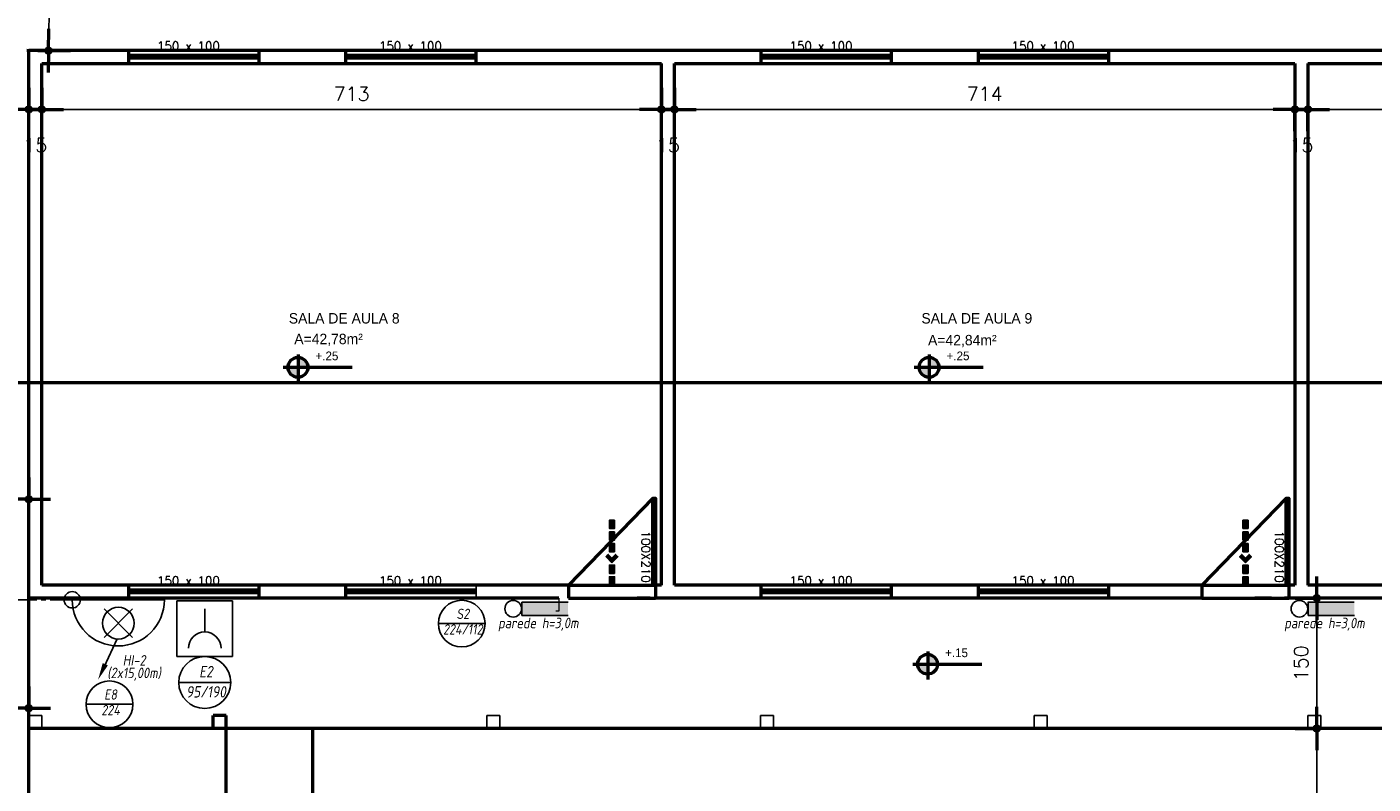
# Model space of a CAD drawing. Header units: inches. Extents: x -33917 to -601, y 26730 to 64098.
# Tile 12 of 80: x -27073 to -25524, y 30828 to 31699. Entities that reach past the tile are written whole.
import ezdxf
from ezdxf.enums import TextEntityAlignment as Align

# ---------------------------------------------------------------- set-up
doc = ezdxf.new("R2010")
doc.units = ezdxf.units.IN
doc.header["$LTSCALE"] = 0.8
doc.header["$MEASUREMENT"] = 0
doc.header["$PDMODE"] = 2
doc.linetypes.add('CENTER', pattern=[50.8, 31.75, -6.35, 6.35, -6.35])
for name, color, linetype in [('3d', 7, 'Continuous'), ('cota', 54, 'Continuous'), ('Incêndio_símbolos', 240, 'Continuous'), ('Parede.ARQ', 7, 'Continuous'), ('SIMBOLOGIA', 5, 'Continuous')]:
    doc.layers.add(name, color=color, linetype=linetype)
doc.layers.add('Janela', color=4, linetype='Continuous', lineweight=25)
doc.layers.add('Parede', color=7, linetype='Continuous', lineweight=50)
doc.styles.add('ISOCP', font='isocp.shx', dxfattribs={"oblique": 10})
doc.styles.add('R', font='romans.shx')
doc.styles.add('simplexNt', font='simplex.shx')
doc.styles.add('style4', font='txt')
doc.dimstyles.new('100', dxfattribs={"dimscale": 2, "dimtxt": 14, "dimasz": 1, "dimexe": 1, "dimexo": 1, "dimgap": 5, "dimtad": 1, "dimdec": 0, "dimdsep": 46, "dimtxsty": 'R', "dimblk1": 'COTA', "dimblk2": 'COTA', "dimsah": 1, "dimcen": 1, "dimse1": 1, "dimse2": 1, "dimclrt": 7, "dimaunit": 1, "dimadec": 0, "dimazin": 0, "dimtfac": 1, "dimtdec": 0, "dimtmove": 2, "dimatfit": 3, "dimldrblk": 'COTA', "dimfxl": 1, "dimtolj": 1, "dimarcsym": 0})

# ---------------------------------------------------------------- blocks, each defined once
blk = doc.blocks.new('COTA')
h = blk.add_hatch(color=256)
h.paths.add_polyline_path([(0, 1.5, 0.414214), (-1.5, 0), (0, 0)])
h.paths.add_polyline_path([(1.5, 0), (0, 0), (0, -1.5, 0.414214)])
h.paths.add_polyline_path([(0, 1.5), (0, 0), (1.5, 0, 0.414214)])
h.paths.add_polyline_path([(0, 0), (-1.5, 0, 0.414214), (0, -1.5)])
for p, q in [((0, 12.5), (0, 0)), ((0, 0), (-12.5, 0)), ((0, -12.5), (0, 0)), ((0, 0), (12.5, 0))]:
    blk.add_line(p, q)
blk.add_circle((0, 0), 1.5)
blk = doc.blocks.new('*D30')
at = {"layer": 'Defpoints', "color": 0, "lineweight": -3, "transparency": 16777216}
for p in [(-27070.5, 31357), (-28550.4, 31173.7), (-28550.4, 31155.7)]:
    blk.add_point(p, dxfattribs=at)
at = {"layer": 'Parede', "color": 0, "lineweight": -2, "transparency": 16777216}
for p, q in [((-28548.4, 31155.7), (-27855.9, 31155.7)), ((-27072.5, 31155.7), (-27781.8, 31155.7))]:
    blk.add_line(p, q, dxfattribs=at)
at = {"layer": 'Parede', "color": 0, "lineweight": -2, "transparency": 16777216, "xscale": 2, "yscale": 2, "zscale": 2, "rotation": 180}
blk.add_blockref('COTA', (-28550.4, 31155.7), dxfattribs=at)
at = {"layer": 'Parede', "color": 0, "lineweight": -2, "transparency": 16777216, "xscale": 2, "yscale": 2, "zscale": 2}
blk.add_blockref('COTA', (-27070.5, 31155.7), dxfattribs=at)
at = {"layer": 'Parede', "color": 7, "transparency": 16777216, "insert": (-27818.9, 31155.7), "char_height": 16, "attachment_point": 5, "style": 'R'}
blk.add_mtext('\\A1;1480', dxfattribs=at)
blk = doc.blocks.new('*D32')
at = {"layer": 'Defpoints', "color": 0, "lineweight": -3, "transparency": 16777216}
for p in [(-27353, 31039.5), (-27070.5, 31027), (-27353, 30915.4)]:
    blk.add_point(p, dxfattribs=at)
at = {"layer": 'Parede', "color": 0, "lineweight": -2, "transparency": 16777216}
for p, q in [((-27351, 30915.4), (-27242.4, 30915.4)), ((-27072.5, 30915.4), (-27181.2, 30915.4))]:
    blk.add_line(p, q, dxfattribs=at)
at = {"layer": 'Parede', "color": 0, "lineweight": -2, "transparency": 16777216, "xscale": 2, "yscale": 2, "zscale": 2, "rotation": 180}
blk.add_blockref('COTA', (-27353, 30915.4), dxfattribs=at)
at = {"layer": 'Parede', "color": 0, "lineweight": -2, "transparency": 16777216, "xscale": 2, "yscale": 2, "zscale": 2}
blk.add_blockref('COTA', (-27070.5, 30915.4), dxfattribs=at)
at = {"layer": 'Parede', "color": 7, "transparency": 16777216, "insert": (-27211.8, 30915.4), "char_height": 16, "attachment_point": 5, "style": 'R'}
blk.add_mtext('\\A1;283', dxfattribs=at)
blk = doc.blocks.new('*D91')
at = {"layer": 'Defpoints', "color": 0, "lineweight": -3, "transparency": 16777216}
for p in [(-27070.5, 31672), (-27055.5, 31657), (-27055.5, 31604)]:
    blk.add_point(p, dxfattribs=at)
at = {"layer": 'Parede', "color": 0, "lineweight": -2, "transparency": 16777216}
for p, q in [((-27072.5, 31604), (-27074.5, 31604)), ((-27070.5, 31604), (-27055.5, 31604)), ((-27053.5, 31604), (-27051.5, 31604))]:
    blk.add_line(p, q, dxfattribs=at)
at = {"layer": 'Parede', "color": 0, "lineweight": -2, "transparency": 16777216, "xscale": 2, "yscale": 2, "zscale": 2}
blk.add_blockref('COTA', (-27070.5, 31604), dxfattribs=at)
at = {"layer": 'Parede', "color": 0, "lineweight": -2, "transparency": 16777216, "xscale": 2, "yscale": 2, "zscale": 2, "rotation": 180}
blk.add_blockref('COTA', (-27055.5, 31604), dxfattribs=at)
at = {"layer": 'Parede', "color": 7, "transparency": 16777216, "insert": (-27063, 31563), "char_height": 16, "attachment_point": 5, "style": 'R'}
blk.add_mtext('\\A1;15', dxfattribs=at)
blk = doc.blocks.new('*D92')
at = {"layer": 'Defpoints', "color": 0, "lineweight": -3, "transparency": 16777216}
for p in [(-27055.5, 31657), (-26342.5, 31604), (-26342.5, 31604)]:
    blk.add_point(p, dxfattribs=at)
at = {"layer": 'Parede', "color": 0, "lineweight": -2, "transparency": 16777216}
blk.add_line((-27053.5, 31604), (-26344.5, 31604), dxfattribs=at)
at = {"layer": 'Parede', "color": 0, "lineweight": -2, "transparency": 16777216, "xscale": 2, "yscale": 2, "zscale": 2, "rotation": 180}
blk.add_blockref('COTA', (-27055.5, 31604), dxfattribs=at)
at = {"layer": 'Parede', "color": 0, "lineweight": -2, "transparency": 16777216, "xscale": 2, "yscale": 2, "zscale": 2}
blk.add_blockref('COTA', (-26342.5, 31604), dxfattribs=at)
at = {"layer": 'Parede', "color": 7, "transparency": 16777216, "insert": (-26699, 31622), "char_height": 16, "attachment_point": 5, "style": 'R'}
blk.add_mtext('\\A1;713', dxfattribs=at)
blk = doc.blocks.new('*D93')
at = {"layer": 'Defpoints', "color": 0, "lineweight": -3, "transparency": 16777216}
for p in [(-26342.5, 31604), (-26327.5, 31604), (-26327.5, 31604)]:
    blk.add_point(p, dxfattribs=at)
at = {"layer": 'Parede', "color": 0, "lineweight": -2, "transparency": 16777216}
for p, q in [((-26344.5, 31604), (-26346.5, 31604)), ((-26342.5, 31604), (-26327.5, 31604)), ((-26325.5, 31604), (-26323.5, 31604))]:
    blk.add_line(p, q, dxfattribs=at)
at = {"layer": 'Parede', "color": 0, "lineweight": -2, "transparency": 16777216, "xscale": 2, "yscale": 2, "zscale": 2}
blk.add_blockref('COTA', (-26342.5, 31604), dxfattribs=at)
at = {"layer": 'Parede', "color": 0, "lineweight": -2, "transparency": 16777216, "xscale": 2, "yscale": 2, "zscale": 2, "rotation": 180}
blk.add_blockref('COTA', (-26327.5, 31604), dxfattribs=at)
at = {"layer": 'Parede', "color": 7, "transparency": 16777216, "insert": (-26335, 31563), "char_height": 16, "attachment_point": 5, "style": 'R'}
blk.add_mtext('\\A1;15', dxfattribs=at)
blk = doc.blocks.new('*D94')
at = {"layer": 'Defpoints', "color": 0, "lineweight": -3, "transparency": 16777216}
for p in [(-26327.5, 31604), (-25613.5, 31604), (-25613.5, 31604)]:
    blk.add_point(p, dxfattribs=at)
at = {"layer": 'Parede', "color": 0, "lineweight": -2, "transparency": 16777216}
blk.add_line((-26325.5, 31604), (-25615.5, 31604), dxfattribs=at)
at = {"layer": 'Parede', "color": 0, "lineweight": -2, "transparency": 16777216, "xscale": 2, "yscale": 2, "zscale": 2, "rotation": 180}
blk.add_blockref('COTA', (-26327.5, 31604), dxfattribs=at)
at = {"layer": 'Parede', "color": 0, "lineweight": -2, "transparency": 16777216, "xscale": 2, "yscale": 2, "zscale": 2}
blk.add_blockref('COTA', (-25613.5, 31604), dxfattribs=at)
at = {"layer": 'Parede', "color": 7, "transparency": 16777216, "insert": (-25970.5, 31622), "char_height": 16, "attachment_point": 5, "style": 'R'}
blk.add_mtext('\\A1;714', dxfattribs=at)
blk = doc.blocks.new('*D95')
at = {"layer": 'cota', "color": 0, "lineweight": -2, "transparency": 16777216}
for p, q in [((-25615.5, 31604), (-25617.5, 31604)), ((-25613.5, 31604), (-25598.5, 31604)), ((-25596.5, 31604), (-25594.5, 31604))]:
    blk.add_line(p, q, dxfattribs=at)
at = {"layer": 'Defpoints', "color": 0, "lineweight": -3, "transparency": 16777216}
for p in [(-25613.5, 31604), (-25598.5, 31604), (-25598.5, 31604)]:
    blk.add_point(p, dxfattribs=at)
at = {"layer": 'cota', "color": 0, "lineweight": -2, "transparency": 16777216, "xscale": 2, "yscale": 2, "zscale": 2}
blk.add_blockref('COTA', (-25613.5, 31604), dxfattribs=at)
at = {"layer": 'cota', "color": 0, "lineweight": -2, "transparency": 16777216, "xscale": 2, "yscale": 2, "zscale": 2, "rotation": 180}
blk.add_blockref('COTA', (-25598.5, 31604), dxfattribs=at)
at = {"layer": 'cota', "color": 7, "transparency": 16777216, "insert": (-25606, 31563), "char_height": 16, "attachment_point": 5, "style": 'R'}
blk.add_mtext('\\A1;15', dxfattribs=at)
blk = doc.blocks.new('*D96')
at = {"layer": 'Defpoints', "color": 0, "lineweight": -3, "transparency": 16777216}
for p in [(-25598.5, 31604), (-24885.5, 31604), (-24885.5, 31604)]:
    blk.add_point(p, dxfattribs=at)
at = {"layer": 'Parede', "color": 0, "lineweight": -2, "transparency": 16777216}
blk.add_line((-25596.5, 31604), (-24887.5, 31604), dxfattribs=at)
at = {"layer": 'Parede', "color": 0, "lineweight": -2, "transparency": 16777216, "xscale": 2, "yscale": 2, "zscale": 2, "rotation": 180}
blk.add_blockref('COTA', (-25598.5, 31604), dxfattribs=at)
at = {"layer": 'Parede', "color": 0, "lineweight": -2, "transparency": 16777216, "xscale": 2, "yscale": 2, "zscale": 2}
blk.add_blockref('COTA', (-24885.5, 31604), dxfattribs=at)
at = {"layer": 'Parede', "color": 7, "transparency": 16777216, "insert": (-25242, 31622), "char_height": 16, "attachment_point": 5, "style": 'R'}
blk.add_mtext('\\A1;713', dxfattribs=at)
blk = doc.blocks.new('*D110')
at = {"layer": 'Defpoints', "color": 0, "lineweight": -3, "transparency": 16777216}
for p in [(-25620.4, 31042), (-25620.4, 30892), (-25588.3, 30892)]:
    blk.add_point(p, dxfattribs=at)
at = {"layer": 'Parede', "color": 0, "lineweight": -2, "transparency": 16777216}
blk.add_line((-25588.3, 31040), (-25588.3, 30894), dxfattribs=at)
at = {"layer": 'Parede', "color": 0, "lineweight": -2, "transparency": 16777216, "xscale": 2, "yscale": 2, "zscale": 2}
for p, rotation in [((-25588.3, 31042), 90), ((-25588.3, 30892), 270)]:
    blk.add_blockref('COTA', p, dxfattribs=dict(at, rotation=rotation))
at = {"layer": 'Parede', "color": 7, "transparency": 16777216, "insert": (-25606.3, 30967), "char_height": 16, "attachment_point": 5, "rotation": 90, "style": 'R'}
blk.add_mtext('\\A1;150', dxfattribs=at)
blk = doc.blocks.new('*D111')
at = {"layer": 'Defpoints', "color": 0, "lineweight": -3, "transparency": 16777216}
for p in [(-25620.4, 30892), (-25588.3, 30692), (-25563.4, 30692)]:
    blk.add_point(p, dxfattribs=at)
at = {"layer": 'Parede', "color": 0, "lineweight": -2, "transparency": 16777216}
blk.add_line((-25588.3, 30890), (-25588.3, 30694), dxfattribs=at)
at = {"layer": 'Parede', "color": 0, "lineweight": -2, "transparency": 16777216, "xscale": 2, "yscale": 2, "zscale": 2}
for p, rotation in [((-25588.3, 30892), 90), ((-25588.3, 30692), 270)]:
    blk.add_blockref('COTA', p, dxfattribs=dict(at, rotation=rotation))
at = {"layer": 'Parede', "color": 7, "transparency": 16777216, "insert": (-25606.3, 30792), "char_height": 16, "attachment_point": 5, "rotation": 90, "style": 'R'}
blk.add_mtext('\\A1;200', dxfattribs=at)
blk = doc.blocks.new('A$C72734E0C')
at = {"layer": 'SIMBOLOGIA'}
for points in [[(15.4, 101.7), (6.1, 101.7), (6.1, 116.5), (15.4, 116.5)], [(10.7, 68.2), (4.1, 61.6), (0, 65.7), (10.7, 76.5), (21.4, 65.7), (17.3, 61.6)], [(15.4, 80.7), (6.1, 80.7), (6.1, 95.5), (15.4, 95.5)], [(15.4, 42), (6.1, 42), (6.1, 56.8), (15.4, 56.8)], [(15.4, 21), (6.1, 21), (6.1, 35.8), (15.4, 35.8)], [(15.4, 0), (6.1, 0), (6.1, 14.9), (15.4, 14.9)]]:
    blk.add_hatch(color=240, dxfattribs=at).paths.add_polyline_path(points)
at = {"layer": 'SIMBOLOGIA', "color": 240}
for points in [[(6.1, 116.5), (6.1, 101.7), (15.4, 101.7), (15.4, 116.5)], [(10.7, 76.5), (21.4, 65.7), (17.3, 61.6), (10.7, 68.2), (4.1, 61.6), (0, 65.7)], [(6.1, 95.5), (6.1, 80.7), (15.4, 80.7), (15.4, 95.5)], [(6.1, 56.8), (6.1, 42), (15.4, 42), (15.4, 56.8)], [(6.1, 21), (6.1, 35.8), (15.4, 35.8), (15.4, 21)], [(6.1, 0), (6.1, 14.9), (15.4, 14.9), (15.4, 0)]]:
    blk.add_lwpolyline(points, close=True, dxfattribs=at)
blk = doc.blocks.new('*D125')
at = {"layer": 'Defpoints', "color": 0, "lineweight": -3, "transparency": 16777216}
for p in [(-27066.3, 31911.8), (-27043.6, 31911.4), (-27070.5, 31672)]:
    blk.add_point(p, dxfattribs=at)
at = {"layer": 'Parede', "color": 0, "lineweight": -2, "transparency": 16777216}
blk.add_line((-27047.7, 31673.6), (-27043.6, 31909.4), dxfattribs=at)
at = {"layer": 'Parede', "color": 0, "lineweight": -2, "transparency": 16777216, "xscale": 2, "yscale": 2, "zscale": 2}
for p, rotation in [((-27043.6, 31911.4), 88.9999999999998), ((-27047.7, 31671.6), 268.9999999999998)]:
    blk.add_blockref('COTA', p, dxfattribs=dict(at, rotation=rotation))
at = {"layer": 'Parede', "color": 7, "transparency": 16777216, "insert": (-27063.6, 31791.8), "char_height": 16, "attachment_point": 5, "rotation": 89, "style": 'R'}
blk.add_mtext('\\A1;240', dxfattribs=at)

msp = doc.modelspace()

# ---------------------------------------------------------------- hatches: boundary and pattern name
at = {"layer": '3d'}
for points in [[(-26449.783, 31022.066), (-26449.783, 31037.426), (-26503.031, 31037.426), (-26503.031, 31022.066)], [(-25545.065, 31022.066), (-25545.065, 31037.426), (-25598.313, 31037.426), (-25598.313, 31022.066)]]:
    msp.add_hatch(color=240, dxfattribs=at).paths.add_polyline_path(points)
at = {"layer": 'Parede'}
h = msp.add_hatch(color=256, dxfattribs=at)
h.paths.add_polyline_path([(-26760.152, 31307.512), (-26772.096, 31307.512, 0.43111526), (-26760.152, 31296.015)])
h.paths.add_polyline_path([(-26760.152, 31318.789), (-26760.152, 31307.512), (-26749.297, 31307.512, 0.39751148)])
h = msp.add_hatch(color=256, dxfattribs=at)
h.paths.add_polyline_path([(-26033.926, 31307.512), (-26045.869, 31307.512, 0.43111526), (-26033.926, 31296.015)])
h.paths.add_polyline_path([(-26033.926, 31318.789), (-26033.926, 31307.512), (-26023.07, 31307.512, 0.39751148)])
h = msp.add_hatch(color=256, dxfattribs=at)
h.paths.add_polyline_path([(-26035.626, 30966.024), (-26047.569, 30966.024, 0.43111526), (-26035.626, 30954.527)])
h.paths.add_polyline_path([(-26035.626, 30977.301), (-26035.626, 30966.024), (-26024.77, 30966.024, 0.39751148)])

# ---------------------------------------------------------------- linework, layer by layer
at = {"layer": '3d', "color": 240, "linetype": 'CENTER'}
msp.add_line((-27020.532, 31040.012), (-27205.92, 31040.196), dxfattribs=at)
at = {"layer": '3d', "color": 240}
for p, q in [((-26983.828, 30996.821), (-26951.179, 31029.47)), ((-26951.179, 30996.821), (-26983.828, 31029.47)), ((-26835.938, 31038.88), (-26900.001, 31038.88)), ((-26900.001, 31038.88), (-26900.001, 30974.818)), ((-26867.97, 31003.007), (-26867.97, 31029.606)), ((-26835.938, 30974.818), (-26835.938, 31038.88)), ((-26503.031, 31037.426), (-26503.031, 31022.066)), ((-26449.783, 31037.426), (-26503.031, 31037.426)), ((-25545.388, 31037.426), (-25598.636, 31037.426)), ((-25598.313, 31037.426), (-25598.313, 31022.066)), ((-26449.783, 31022.066), (-26503.031, 31022.066)), ((-25545.065, 31022.066), (-25598.313, 31022.066)), ((-26983.819, 30962.961), (-26968.892, 30994.972)), ((-26900.001, 30974.818), (-26835.938, 30974.818))]:
    msp.add_line(p, q, dxfattribs=at)
msp.add_lwpolyline([(-27020.532, 31040.012, 1), (-26914.475, 31040.012)], format="xyb", close=True, dxfattribs=at)
for centre, radius in [((-26967.503, 31013.146), 18.226), ((-26512.994, 31029.746), 9.6), ((-25608.276, 31029.746), 9.6)]:
    msp.add_circle(centre, radius, dxfattribs=at)
msp.add_arc((-26867.97, 30984.226), 18.781, 0, 180, dxfattribs=at)
msp.add_solid([(-26985.386, 30967.267), (-26979.513, 30964.528), (-26990.665, 30948.279)], dxfattribs=at)
at = {"layer": 'Incêndio_símbolos'}
for p, q in [((-26599.162, 31012.654), (-26545.364, 31012.654)), ((-26897.857, 30944.931), (-26838.082, 30944.931)), ((-27004.466, 30919.853), (-26950.668, 30919.853))]:
    msp.add_line(p, q, dxfattribs=at)
for centre, radius in [((-26572.263, 31012.654), 26.899), ((-26867.97, 30944.931), 29.888), ((-26977.567, 30919.853), 26.899)]:
    msp.add_circle(centre, radius, dxfattribs=at)
at = {"layer": 'Janela'}
msp.add_line((-26555.532, 31042.012), (-26555.532, 31057.012), dxfattribs=at)
at = {"layer": 'Parede'}
for p, q in [((-27070.532, 31672.012), (-24870.532, 31672.012)), ((-26955.532, 31657.012), (-26955.532, 31672.012)), ((-26805.532, 31666.012), (-26955.532, 31666.012)), ((-26805.532, 31657.012), (-26805.532, 31672.012)), ((-26705.532, 31657.012), (-26705.532, 31672.012)), ((-26555.532, 31666.012), (-26705.532, 31666.012)), ((-26555.532, 31657.012), (-26555.532, 31672.012)), ((-26227.532, 31657.012), (-26227.532, 31672.012)), ((-26077.532, 31666.012), (-26227.532, 31666.012)), ((-26077.532, 31657.012), (-26077.532, 31672.012)), ((-25977.532, 31657.012), (-25977.532, 31672.012)), ((-25827.532, 31666.012), (-25977.532, 31666.012)), ((-25827.532, 31657.012), (-25827.532, 31672.012)), ((-27055.532, 31657.012), (-26342.532, 31657.012)), ((-27055.532, 31057.012), (-27055.532, 31657.012)), ((-26805.532, 31663.012), (-26955.532, 31663.012)), ((-26555.532, 31663.012), (-26705.532, 31663.012)), ((-26342.532, 31057.012), (-26342.532, 31657.012)), ((-26327.532, 31057.012), (-26327.532, 31657.012)), ((-26327.532, 31657.012), (-25613.532, 31657.012)), ((-26077.532, 31663.012), (-26227.532, 31663.012)), ((-25827.532, 31663.012), (-25977.532, 31663.012)), ((-25613.532, 31657.012), (-25613.532, 31057.012)), ((-25598.532, 31657.012), (-25598.532, 31057.012)), ((-25598.532, 31657.012), (-24885.532, 31657.012)), ((-26760.152, 31289.832), (-26760.152, 31322.019)), ((-26033.926, 31289.832), (-26033.926, 31322.019)), ((-26777.853, 31307.512), (-26698.428, 31307.512)), ((-26051.626, 31307.512), (-25972.201, 31307.512)), ((-27186.283, 31289.832), (-24774.977, 31289.832)), ((-26352.386, 31157.012), (-26449.386, 31057.012)), ((-25623.386, 31157.012), (-25720.386, 31057.012)), ((-26449.386, 31057.012), (-27055.532, 31057.012)), ((-26955.532, 31042.012), (-26955.532, 31057.012)), ((-26805.532, 31051.012), (-26955.532, 31051.012)), ((-26805.532, 31048.012), (-26955.532, 31048.012)), ((-26805.532, 31042.012), (-26805.532, 31057.012)), ((-26705.532, 31042.012), (-26705.532, 31057.012)), ((-26555.532, 31051.012), (-26705.532, 31051.012)), ((-26555.532, 31048.012), (-26705.532, 31048.012)), ((-26449.386, 31057.012), (-26449.386, 31042.012)), ((-26449.386, 31057.012), (-26349.386, 31057.012)), ((-26342.532, 31057.012), (-26349.386, 31057.012)), ((-26349.386, 31057.012), (-26349.386, 31042.012)), ((-25720.386, 31057.012), (-26327.532, 31057.012)), ((-26227.532, 31042.012), (-26227.532, 31057.012)), ((-26077.532, 31051.012), (-26227.532, 31051.012)), ((-26077.532, 31048.012), (-26227.532, 31048.012)), ((-26077.532, 31042.012), (-26077.532, 31057.012)), ((-25977.532, 31042.012), (-25977.532, 31057.012)), ((-25827.532, 31051.012), (-25977.532, 31051.012)), ((-25827.532, 31048.012), (-25977.532, 31048.012)), ((-25827.532, 31042.012), (-25827.532, 31057.012)), ((-25720.386, 31057.012), (-25720.386, 31042.012)), ((-25720.386, 31057.012), (-25620.386, 31057.012)), ((-25613.532, 31057.012), (-25620.386, 31057.012)), ((-25620.386, 31057.012), (-25620.386, 31042.012)), ((-24992.386, 31057.012), (-25598.532, 31057.012)), ((-27070.532, 30692.012), (-27070.532, 31042.012)), ((-26449.386, 31042.012), (-26349.386, 31042.012)), ((-26370.442, 31042.012), (-26366.742, 31042.012)), ((-25720.386, 31042.012), (-26349.386, 31042.012)), ((-25720.386, 31042.012), (-25620.386, 31042.012)), ((-24992.386, 31042.012), (-25620.386, 31042.012)), ((-26035.626, 30948.344), (-26035.626, 30980.531)), ((-26053.326, 30966.024), (-25973.901, 30966.024)), ((-26858.441, 30892.012), (-26858.441, 30907.012)), ((-26843.441, 30907.012), (-26858.441, 30907.012)), ((-26843.441, 30892.012), (-26843.441, 30907.012)), ((-24870.532, 30892.012), (-27070.532, 30892.012)), ((-26843.441, 30892.012), (-26858.441, 30892.012)), ((-26843.441, 30667.012), (-26843.441, 30892.012)), ((-26743.441, 30692.012), (-26743.441, 30892.012))]:
    msp.add_line(p, q, dxfattribs=at)
at = {"layer": 'Parede', "lineweight": -3}
for p, q in [((-27055.532, 30907.012), (-27070.532, 30907.012)), ((-27070.532, 30892.012), (-27070.532, 30907.012)), ((-27055.532, 30892.012), (-27055.532, 30907.012)), ((-26543.441, 30892.012), (-26543.441, 30907.012)), ((-26528.441, 30907.012), (-26543.441, 30907.012)), ((-26528.441, 30892.012), (-26528.441, 30907.012)), ((-26228.441, 30892.012), (-26228.441, 30907.012)), ((-26213.441, 30907.012), (-26228.441, 30907.012)), ((-26213.441, 30892.012), (-26213.441, 30907.012)), ((-25913.441, 30892.012), (-25913.441, 30907.012)), ((-25898.441, 30907.012), (-25913.441, 30907.012)), ((-25898.441, 30892.012), (-25898.441, 30907.012)), ((-25598.441, 30892.012), (-25598.441, 30907.012)), ((-25583.441, 30907.012), (-25598.441, 30907.012)), ((-25583.441, 30892.012), (-25583.441, 30907.012)), ((-27055.532, 30892.012), (-27070.532, 30892.012)), ((-26528.441, 30892.012), (-26543.441, 30892.012)), ((-26213.441, 30892.012), (-26228.441, 30892.012)), ((-25898.441, 30892.012), (-25913.441, 30892.012)), ((-25583.441, 30892.012), (-25598.441, 30892.012))]:
    msp.add_line(p, q, dxfattribs=at)
at = {"layer": 'Parede', "flags": 128}
for points in [[(-26460.442, 31042.012), (-27070.532, 31042.04), (-27070.532, 31672.012)], [(-26355.532, 31042.012), (-26370.442, 31042.012)], [(-26287.186, 31042.012), (-26340.532, 31042.012)], [(-25749.751, 31042.012), (-26047.186, 31042.012)], [(-25640.532, 31042.012), (-25659.751, 31042.012)], [(-25525.532, 31042.012), (-25625.532, 31042.012)]]:
    msp.add_lwpolyline(points, dxfattribs=at)
at = {"layer": 'Parede'}
for points in [[(-26349.386, 31057.012), (-26352.386, 31057.012), (-26352.386, 31157.012), (-26349.386, 31157.012)], [(-25620.386, 31057.012), (-25623.386, 31057.012), (-25623.386, 31157.012), (-25620.386, 31157.012)]]:
    msp.add_lwpolyline(points, close=True, dxfattribs=at)
for centre in [(-26760.696, 31307.402), (-26034.47, 31307.402), (-26036.17, 30965.914)]:
    msp.add_circle(centre, 11.4, dxfattribs=at)
at = {"layer": 'Parede.ARQ', "color": 7, "linetype": 'Continuous', "lineweight": 0}
for p, q in [((-26460.442, 31042.012), (-26464.142, 31042.012)), ((-26460.442, 31042.012), (-26460.442, 31030.512)), ((-26460.442, 31030.512), (-26460.442, 31027.012)), ((-25749.751, 31042.012), (-25753.451, 31042.012)), ((-25659.751, 31042.012), (-25656.051, 31042.012)), ((-26460.442, 31027.012), (-26464.142, 31027.012))]:
    msp.add_line(p, q, dxfattribs=at)
at = {"layer": 'Parede.ARQ', "color": 7, "linetype": 'Continuous', "lineweight": 0, "flags": 128}
msp.add_lwpolyline([(-27001.724, 31042.012), (-27055.532, 31042.012)], dxfattribs=at)
at = {"layer": 'SIMBOLOGIA', "color": 240}
msp.add_circle((-27020.532, 31040.012), 9.39, dxfattribs=at)

# ---------------------------------------------------------------- block references
at = {"xscale": 0.6400000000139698, "yscale": 0.6400000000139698, "zscale": 0.6399999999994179, "rotation": 180}
for p in [(-26392.506, 31131.58), (-25663.506, 31131.58)]:
    msp.add_blockref('A$C72734E0C', p, dxfattribs=at)

# ---------------------------------------------------------------- texts
at = {"layer": 'Incêndio_símbolos', "style": 'ISOCP', "oblique": 10, "width": 0.95}
for s, height, p in [('S2', 11.7651, (-26570.996, 31017.999)), ('parede h=3,0m', 12.10404, (-26484.124, 31007.307)), ('parede h=3,0m', 12.10404, (-25579.406, 31007.307)), ('224/112', 11.7651, (-26570.996, 31000.12)), ('HI-2', 12.104, (-26949.226, 30964.346)), ('(2x15,00m)', 12.104, (-26949.226, 30949.904)), ('E2', 13.0724, (-26866.562, 30950.87)), ('E8', 11.7651, (-26976.3, 30925.198)), ('95/190', 13.0724, (-26866.562, 30927.646)), ('224', 11.7651, (-26976.3, 30907.32))]:
    msp.add_text(s, height=height, dxfattribs=at).set_placement(p, align=Align.CENTER)
at = {"layer": 'Parede', "style": 'simplexNt'}
for p in [(-26922.992, 31672.012), (-26667.532, 31672.012), (-26194.992, 31672.012), (-25939.532, 31672.012), (-26922.992, 31057.012), (-26667.532, 31057.012), (-26194.992, 31057.012), (-25939.532, 31057.012)]:
    msp.add_text('150 x 100', height=10, dxfattribs=at).set_placement(p)
at = {"layer": 'Parede', "style": 'style4'}
for s, p in [('SALA DE AULA 8', (-26707.5, 31357.789)), ('SALA DE AULA 9', (-25979.5, 31357.789)), ('A=42,78m²', (-26725.5, 31334.032)), ('A=42,84m²', (-25996.177, 31332.695))]:
    msp.add_text(s, height=12, dxfattribs=at).set_placement(p, align=Align.CENTER)
at = {"layer": 'Parede'}
for s, p in [('+.25', (-26740.592, 31315.566)), ('+.25', (-26014.366, 31315.566)), ('+.15', (-26016.066, 30974.078))]:
    msp.add_text(s, height=10, dxfattribs=at).set_placement(p)
at = {"layer": 'Parede', "style": 'simplexNt'}
for p in [(-26365.381, 31119.611), (-25636.381, 31119.611)]:
    msp.add_text('100X210', height=10, rotation=270, dxfattribs=at).set_placement(p)

# ---------------------------------------------------------------- dimensions: what is measured, and where the dimension line sits
at = {"layer": 'cota'}
dim = msp.add_linear_dim(base=(-25598.532, 31603.969), p1=(-25613.532, 31603.969), p2=(-25598.532, 31603.969), dimstyle='100', override={"dimtxt": 8}, dxfattribs=at)
dim.commit()
dim.dimension.update_dxf_attribs({"geometry": '*D95', "text_midpoint": (-25606.032, 31562.969)})
at = {"layer": 'Parede'}
dim = msp.add_aligned_dim(p1=(-27070.532, 31672.012), p2=(-27066.347, 31911.764), distance=-22.791, dimstyle='100', override={"dimtxt": 8}, dxfattribs=at)
dim.commit()
dim.dimension.update_dxf_attribs({"geometry": '*D125', "text_midpoint": (-27063.649, 31791.804)})
for base, p1, p2, picture, middle in [((-27055.532, 31603.969), (-27070.532, 31672.012), (-27055.532, 31657.012), '*D91', (-27063.032, 31562.969)), ((-26342.532, 31603.969), (-27055.532, 31657.012), (-26342.532, 31603.969), '*D92', (-26699.032, 31621.969)), ((-26327.532, 31603.969), (-26342.532, 31603.969), (-26327.532, 31603.969), '*D93', (-26335.032, 31562.969)), ((-25613.532, 31603.969), (-26327.532, 31603.969), (-25613.532, 31603.969), '*D94', (-25970.532, 31621.969)), ((-24885.532, 31603.969), (-25598.532, 31603.969), (-24885.532, 31603.969), '*D96', (-25242.032, 31621.969))]:
    dim = msp.add_linear_dim(base=base, p1=p1, p2=p2, dimstyle='100', override={"dimtxt": 8}, dxfattribs=at)
    dim.commit()
    dim.dimension.update_dxf_attribs({"geometry": picture, "text_midpoint": middle})
for base, p1, p2, picture, middle in [((-28550.404, 31155.73), (-27070.532, 31357.012), (-28550.404, 31173.741), '*D30', (-27818.853, 31155.73)), ((-27353.032, 30915.41), (-27070.5317, 31027.0119), (-27353.032, 31039.4573), '*D32', (-27211.7819, 30915.41))]:
    dim = msp.add_linear_dim(base=base, p1=p1, p2=p2, angle=180, dimstyle='100', override={"dimtxt": 8}, dxfattribs=at)
    dim.commit()
    dim.dimension.update_dxf_attribs({"geometry": picture, "text_midpoint": middle, "dimtype": 160})
for base, p1, p2, picture, middle in [((-25588.324, 30892.012), (-25620.386, 31042.012), (-25620.386, 30892.012), '*D110', (-25606.324, 30967.012)), ((-25588.324, 30692.012), (-25620.386, 30892.012), (-25563.441, 30692.012), '*D111', (-25606.324, 30792.012))]:
    dim = msp.add_linear_dim(base=base, p1=p1, p2=p2, angle=90, dimstyle='100', override={"dimtxt": 8}, dxfattribs=at)
    dim.commit()
    dim.dimension.update_dxf_attribs({"geometry": picture, "text_midpoint": middle})

doc.saveas('drawing.dxf')
